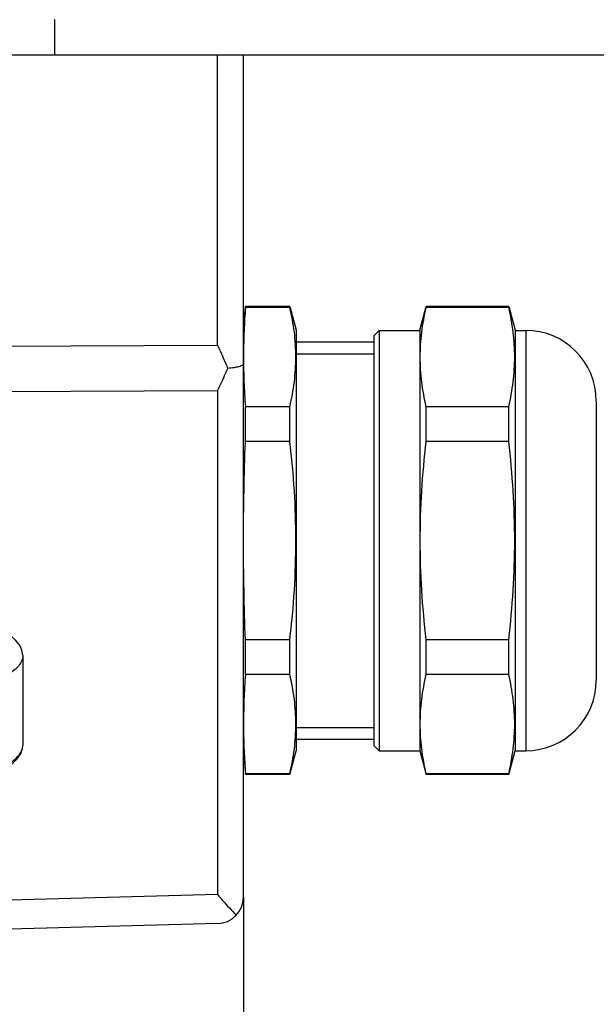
# Model space of a CAD drawing. Header units: millimetres. Extents: x 0 to 420, y 0 to 297.
# Tile 107 of 140: x 299 to 308, y 168 to 185. Entities that reach past the tile are written whole.
import ezdxf

# ---------------------------------------------------------------- set-up
doc = ezdxf.new("R2010")
doc.units = ezdxf.units.MM
doc.header["$LTSCALE"] = 23.1
doc.layers.get('0').update_dxf_attribs({"linetype": 'CONTINUOUS'})
doc.layers.add('02___PRT_ALL_AXES', color=7, linetype='CONTINUOUS')
doc.layers.add('DIM_PILOTEES', color=7, linetype='CONTINUOUS')
doc.styles.get("Standard").update_dxf_attribs({"font": 'txt', "width": 0.7})
doc.dimstyles.new('DIMSTYLE_2', dxfattribs={"dimtxt": 2.5, "dimasz": 3.5, "dimexe": 2, "dimexo": 0, "dimtad": 1, "dimlfac": 3.333333, "dimdsep": 46, "dimtxsty": 'Standard', "dimblk": '_FILLED', "dimblk1": '_FILLED', "dimblk2": '_FILLED', "dimcen": 0.09, "dimazin": 2, "dimtp": 0.5, "dimtm": 0.5, "dimtfac": 1, "dimtofl": 0, "dimtmove": 0, "dimatfit": 3, "dimldrblk": '_FILLED', "dimfxl": 0, "dimtolj": 1, "dimarcsym": 0})
doc.dimstyles.new('DIMSTYLE_5', dxfattribs={"dimtxt": 2.5, "dimasz": 3.5, "dimexe": 2, "dimexo": 0, "dimtad": 1, "dimlfac": 3.333333, "dimdsep": 46, "dimtxsty": 'Standard', "dimblk": '_FILLED', "dimblk1": '_FILLED', "dimblk2": '_FILLED', "dimcen": 0.09, "dimazin": 2, "dimtp": 0.3, "dimtm": 0.3, "dimtfac": 1, "dimtofl": 0, "dimtmove": 0, "dimatfit": 3, "dimldrblk": '_FILLED', "dimfxl": 0, "dimtolj": 1, "dimarcsym": 0})

# ---------------------------------------------------------------- blocks, each defined once
blk = doc.blocks.new('_FILLED')
at = {"color": 0, "linetype": 'ByBlock'}
blk.add_solid([(0, 0), (-1, 0.1429), (-1, -0.1429)], dxfattribs=at)
blk = doc.blocks.new('*D14')
at = {"layer": 'DIM_PILOTEES', "color": 2, "linetype": 'Continuous'}
for p, q in [((279.556, 179.25), (279.556, 110.007)), ((353.484, 165.324), (353.484, 110.007)), ((279.556, 112.007), (316.52, 112.007)), ((353.484, 112.007), (316.52, 112.007))]:
    blk.add_line(p, q, dxfattribs=at)
at = {"layer": 'DIM_PILOTEES', "color": 2, "linetype": 'Continuous', "xscale": 3.5, "yscale": 3.5, "zscale": 3.5, "rotation": 180}
blk.add_blockref('_FILLED', (279.556, 112.007), dxfattribs=at)
at = {"layer": 'DIM_PILOTEES', "color": 2, "linetype": 'Continuous', "xscale": 3.5, "yscale": 3.5, "zscale": 3.5}
blk.add_blockref('_FILLED', (353.484, 112.007), dxfattribs=at)
at = {"layer": 'DIM_PILOTEES', "color": 2, "linetype": 'Continuous', "insert": (318.597, 115.132), "char_height": 2.5, "width": 16.60714, "attachment_point": 2, "line_spacing_factor": 0.9}
blk.add_mtext('{\\ftxt;\\W0.0001;\\H0.0001;\\~}{\\ftxt;\\W4.4285714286;\\H2.5; }{\\ftxt;\\W0.0001;\\H0.0001;\\~}', dxfattribs=at)
blk = doc.blocks.new('*D15')
at = {"layer": 'DIM_PILOTEES', "color": 2, "linetype": 'Continuous'}
for p, q in [((279.556, 176.561), (279.556, 119.722)), ((313.516, 134.887), (313.516, 119.722)), ((279.556, 121.722), (296.536, 121.722)), ((313.516, 121.722), (296.536, 121.722))]:
    blk.add_line(p, q, dxfattribs=at)
at = {"layer": 'DIM_PILOTEES', "color": 2, "linetype": 'Continuous', "xscale": 3.5, "yscale": 3.5, "zscale": 3.5, "rotation": 180}
blk.add_blockref('_FILLED', (279.556, 121.722), dxfattribs=at)
at = {"layer": 'DIM_PILOTEES', "color": 2, "linetype": 'Continuous', "xscale": 3.5, "yscale": 3.5, "zscale": 3.5}
blk.add_blockref('_FILLED', (313.516, 121.722), dxfattribs=at)
at = {"layer": 'DIM_PILOTEES', "color": 2, "linetype": 'Continuous', "insert": (296.536, 124.847), "char_height": 2.5, "width": 12.05357, "attachment_point": 2, "line_spacing_factor": 0.9}
blk.add_mtext('{\\ftxt;\\W0.0001;\\H0.0001;\\~}{\\ftxt;\\W3.2142857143;\\H2.5; }{\\ftxt;\\W0.0001;\\H0.0001;\\~}', dxfattribs=at)
blk = doc.blocks.new('*D16')
at = {"layer": 'DIM_PILOTEES', "color": 2, "linetype": 'Continuous'}
for p, q in [((279.556, 179.25), (279.556, 148.705)), ((302.356, 169.93), (302.356, 148.705)), ((279.556, 150.705), (290.956, 150.705)), ((302.356, 150.705), (290.956, 150.705))]:
    blk.add_line(p, q, dxfattribs=at)
at = {"layer": 'DIM_PILOTEES', "color": 2, "linetype": 'Continuous', "xscale": 3.5, "yscale": 3.5, "zscale": 3.5, "rotation": 180}
blk.add_blockref('_FILLED', (279.556, 150.705), dxfattribs=at)
at = {"layer": 'DIM_PILOTEES', "color": 2, "linetype": 'Continuous', "xscale": 3.5, "yscale": 3.5, "zscale": 3.5}
blk.add_blockref('_FILLED', (302.356, 150.705), dxfattribs=at)
at = {"layer": 'DIM_PILOTEES', "color": 2, "linetype": 'Continuous', "insert": (291.554, 153.83), "char_height": 2.5, "width": 5.89286, "attachment_point": 2, "line_spacing_factor": 0.9}
blk.add_mtext('{\\ftxt;\\W0.0001;\\H0.0001;\\~}{\\ftxt;\\W1.5714285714;\\H2.5; }{\\ftxt;\\W0.0001;\\H0.0001;\\~}', dxfattribs=at)
blk = doc.blocks.new('*D18')
at = {"layer": 'DIM_PILOTEES', "color": 2, "linetype": 'Continuous'}
for p, q in [((284.056, 169.013), (270.36, 169.013)), ((272.36, 169.013), (272.36, 151.5)), ((272.36, 133.987), (272.36, 151.5)), ((315.316, 133.987), (270.36, 133.987))]:
    blk.add_line(p, q, dxfattribs=at)
at = {"layer": 'DIM_PILOTEES', "color": 2, "linetype": 'Continuous', "xscale": 3.5, "yscale": 3.5, "zscale": 3.5}
for p, rotation in [((272.36, 169.013), 90), ((272.36, 133.987), 270)]:
    blk.add_blockref('_FILLED', p, dxfattribs=dict(at, rotation=rotation))
at = {"layer": 'DIM_PILOTEES', "color": 2, "linetype": 'Continuous', "insert": (269.235, 153.403), "char_height": 2.5, "width": 15, "attachment_point": 2, "rotation": 90, "line_spacing_factor": 0.9}
blk.add_mtext('{\\ftxt;\\W0.0001;\\H0.0001;\\~}{\\ftxt;\\W4.0;\\H2.5; }{\\ftxt;\\W0.0001;\\H0.0001;\\~}', dxfattribs=at)
blk = doc.blocks.new('*D19')
at = {"layer": 'DIM_PILOTEES', "color": 2, "linetype": 'Continuous'}
for p, q in [((284.778, 184.237), (259.472, 184.237)), ((261.472, 184.237), (261.472, 159.112)), ((261.472, 133.987), (261.472, 159.112)), ((315.316, 133.987), (259.472, 133.987))]:
    blk.add_line(p, q, dxfattribs=at)
at = {"layer": 'DIM_PILOTEES', "color": 2, "linetype": 'Continuous', "xscale": 3.5, "yscale": 3.5, "zscale": 3.5}
for p, rotation in [((261.472, 184.237), 90), ((261.472, 133.987), 270)]:
    blk.add_blockref('_FILLED', p, dxfattribs=dict(at, rotation=rotation))
at = {"layer": 'DIM_PILOTEES', "color": 2, "linetype": 'Continuous', "insert": (258.347, 160.95), "char_height": 2.5, "width": 12.85714, "attachment_point": 2, "rotation": 90, "line_spacing_factor": 0.9}
blk.add_mtext('{\\ftxt;\\W0.0001;\\H0.0001;\\~}{\\ftxt;\\W3.4285714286;\\H2.5; }{\\ftxt;\\W0.0001;\\H0.0001;\\~}', dxfattribs=at)

msp = doc.modelspace()

# ---------------------------------------------------------------- linework, layer by layer
at = {"color": 7, "linetype": 'Continuous'}
for p, q in [((299.1506, 184.237), (299.1506, 184.837)), ((284.3935, 184.237), (314.9897, 184.237)), ((301.9182, 179.3071), (301.9182, 184.237)), ((302.3564, 169.9296), (302.3564, 184.237)), ((302.3564, 179.559), (302.3917, 179.962)), ((303.1487, 179.962), (302.3917, 179.962)), ((302.3917, 179.9474), (302.3917, 179.962)), ((303.1487, 179.9474), (302.3917, 179.9474)), ((303.1487, 179.962), (303.2564, 179.5598)), ((303.1487, 179.9474), (303.1487, 179.962)), ((305.3564, 179.5598), (305.4642, 179.962)), ((306.8687, 179.962), (305.4642, 179.962)), ((305.4642, 179.9474), (305.4642, 179.962)), ((306.8687, 179.9474), (305.4642, 179.9474)), ((306.8687, 179.962), (306.9764, 179.5598)), ((306.8687, 179.9474), (306.8687, 179.962)), ((284.3564, 179.226), (301.9182, 179.3071)), ((302.3617, 179.3462), (302.3621, 179.3618)), ((302.3617, 179.3462), (302.3622, 179.3618)), ((302.3596, 178.9839), (302.3595, 178.9898)), ((302.3596, 178.9839), (302.3596, 178.9898)), ((284.3564, 178.4567), (301.9182, 178.5378)), ((301.9182, 178.5378), (301.9182, 169.973)), ((303.1487, 178.262), (302.3917, 178.262)), ((302.3917, 177.6724), (302.3917, 178.262)), ((303.1487, 177.6724), (303.1487, 178.262)), ((306.8687, 178.262), (305.4642, 178.262)), ((305.4642, 177.6724), (305.4642, 178.262)), ((306.8687, 177.6724), (306.8687, 178.262)), ((303.1487, 177.6724), (302.3917, 177.6724)), ((306.8687, 177.6724), (305.4642, 177.6724)), ((303.1487, 174.3016), (302.3917, 174.3016)), ((302.3917, 173.712), (302.3917, 174.3016)), ((303.1487, 173.712), (303.1487, 174.3016)), ((306.8687, 174.3016), (305.4642, 174.3016)), ((305.4642, 173.712), (305.4642, 174.3016)), ((306.8687, 173.712), (306.8687, 174.3016)), ((298.6064, 174.035), (298.6064, 172.5124)), ((303.1487, 173.712), (302.3917, 173.712)), ((306.8687, 173.712), (305.4642, 173.712)), ((302.3622, 172.6121), (302.3617, 172.6279)), ((302.3621, 172.6121), (302.3617, 172.6279)), ((298.6064, 172.5115), (298.6064, 172.5124)), ((302.3564, 172.4149), (302.3917, 172.012)), ((303.1487, 172.012), (303.2564, 172.4142)), ((305.3564, 172.4142), (305.4642, 172.012)), ((306.8687, 172.012), (306.9764, 172.4142)), ((303.1487, 172.0266), (302.3917, 172.0266)), ((302.3917, 172.012), (302.3917, 172.0266)), ((303.1487, 172.012), (302.3917, 172.012)), ((303.1487, 172.012), (303.1487, 172.0266)), ((306.8687, 172.0266), (305.4642, 172.0266)), ((305.4642, 172.012), (305.4642, 172.0266)), ((306.8687, 172.012), (305.4642, 172.012)), ((306.8687, 172.012), (306.8687, 172.0266)), ((301.9182, 169.973), (295.9931, 169.8179)), ((301.9182, 169.4797), (294.8583, 169.2948))]:
    msp.add_line(p, q, dxfattribs=at)
at = {"color": 2, "linetype": 'Continuous'}
for p, q in [((303.2564, 179.161), (304.5764, 179.161)), ((303.2564, 172.813), (304.5764, 172.813))]:
    msp.add_line(p, q, dxfattribs=at)
at = {"color": 7, "linetype": 'Continuous'}
for points in [[(298.6064, 174.035), (298.6046, 174.0683), (298.5853, 174.1471), (298.5454, 174.2238), (298.4852, 174.2972), (298.4045, 174.3671), (298.3045, 174.4324), (298.1881, 174.4919), (298.0561, 174.5459), (297.9106, 174.5939), (297.7529, 174.6358), (297.5844, 174.6716), (297.4069, 174.7009), (297.2222, 174.7236), (297.032, 174.7394), (296.8383, 174.7484), (296.6864, 174.7505)], [(297.5889, 171.8764), (297.7295, 171.9058), (297.902, 171.9507), (298.0656, 172.0048), (298.2128, 172.0667), (298.3389, 172.1353), (298.4413, 172.2093), (298.5188, 172.2873), (298.572, 172.3694), (298.601, 172.4552), (298.6064, 172.5115)]]:
    msp.add_lwpolyline(points, dxfattribs=at)
for centre, radius, start, end in [((314.8046, 179.0197), 12.4476, 175.72575, 177.5187), ((313.2816, 179.0906), 10.9229, 177.54465, 178.57724), ((312.7623, 179.1037), 10.4034, 178.66459, 179.68466), ((312.6708, 179.1047), 10.3119, 179.68722, 180.63829), ((313.0332, 179.1107), 10.6744, 180.68082, 182.27279), ((314.691, 179.1824), 12.3337, 182.30006, 184.27985), ((314.691, 172.7916), 12.3337, 175.72015, 177.69994), ((312.8958, 172.8674), 10.5369, 177.72051, 180.2961), ((312.7622, 172.8703), 10.4033, 180.31534, 181.33475), ((313.2816, 172.8833), 10.9229, 181.42276, 182.45535), ((314.8046, 172.9543), 12.4475, 182.4813, 184.27425), ((301.9064, 169.9296), 0.45, 271.5, 360)]:
    msp.add_arc(centre, radius, start, end, dxfattribs=at)
for points, knots in [([(303.1487, 178.262), (303.1802, 178.4008), (303.2309, 178.6801), (303.2582, 179.1047), (303.2309, 179.5292), (303.1802, 179.8085), (303.1487, 179.9474)], [0, 0, 0, 0, 0.2512595, 0.5, 0.7487405, 1, 1, 1, 1]), ([(305.4642, 178.262), (305.4327, 178.4008), (305.3819, 178.6801), (305.3547, 179.1047), (305.3819, 179.5292), (305.4327, 179.8085), (305.4642, 179.9474)], [0, 0, 0, 0, 0.2512595, 0.5, 0.7487405, 1, 1, 1, 1]), ([(306.8687, 178.262), (306.9002, 178.4008), (306.9509, 178.6801), (306.9782, 179.1047), (306.9509, 179.5292), (306.9002, 179.8085), (306.8687, 179.9474)], [0, 0, 0, 0, 0.2512595, 0.5, 0.7487405, 1, 1, 1, 1]), ([(301.9182, 179.3071), (301.9328, 179.2745), (301.9907, 179.145), (302.0479, 179.0152), (302.0892, 178.9173)], [0, 0, 0, 0, 0.2511404, 1, 1, 1, 1]), ([(302.0892, 178.9173), (302.126, 178.9202), (302.1916, 178.9272), (302.2668, 178.9408), (302.3135, 178.9555), (302.3388, 178.9663), (302.3564, 178.9801), (302.3564, 178.9898)], [0, 0, 0, 0, 0.3890454, 0.6947689, 0.8098224, 0.8979244, 1, 1, 1, 1]), ([(302.0892, 178.9173), (302.0756, 178.8849), (302.0208, 178.7574), (301.9627, 178.6314), (301.9182, 178.5378)], [0, 0, 0, 0, 0.2531933, 1, 1, 1, 1]), ([(303.1487, 174.3016), (303.1804, 174.5813), (303.2312, 175.1423), (303.2581, 175.987), (303.2312, 176.8316), (303.1804, 177.3927), (303.1487, 177.6724)], [0, 0, 0, 0, 0.2500039, 0.5, 0.7499961, 1, 1, 1, 1]), ([(305.4642, 174.3016), (305.4324, 174.5813), (305.3817, 175.1423), (305.3547, 175.987), (305.3817, 176.8316), (305.4324, 177.3927), (305.4642, 177.6724)], [0, 0, 0, 0, 0.2500039, 0.5, 0.7499961, 1, 1, 1, 1]), ([(306.8687, 174.3016), (306.9004, 174.5813), (306.9512, 175.1423), (306.9781, 175.987), (306.9512, 176.8316), (306.9004, 177.3927), (306.8687, 177.6724)], [0, 0, 0, 0, 0.2500039, 0.5, 0.7499961, 1, 1, 1, 1]), ([(298.6064, 174.0347), (298.6064, 174.0051), (298.5933, 173.9419), (298.5384, 173.8542), (298.4519, 173.7717), (298.2845, 173.6611), (298.0028, 173.5468), (297.7542, 173.4863), (297.6158, 173.4601)], [0, 0, 0, 0, 0.0733778, 0.1555941, 0.2526096, 0.3673073, 0.6510675, 1, 1, 1, 1]), ([(303.1487, 172.0266), (303.1802, 172.1654), (303.2309, 172.4448), (303.2582, 172.8693), (303.2309, 173.2938), (303.1802, 173.5731), (303.1487, 173.712)], [0, 0, 0, 0, 0.2512595, 0.5, 0.7487405, 1, 1, 1, 1]), ([(305.4642, 172.0266), (305.4327, 172.1654), (305.3819, 172.4448), (305.3547, 172.8693), (305.3819, 173.2938), (305.4327, 173.5731), (305.4642, 173.712)], [0, 0, 0, 0, 0.2512595, 0.5, 0.7487405, 1, 1, 1, 1]), ([(306.8687, 172.0266), (306.9002, 172.1654), (306.9509, 172.4448), (306.9782, 172.8693), (306.9509, 173.2938), (306.9002, 173.5731), (306.8687, 173.712)], [0, 0, 0, 0, 0.2512595, 0.5, 0.7487405, 1, 1, 1, 1]), ([(297.6158, 171.9378), (297.754, 171.9639), (298.0024, 172.0244), (298.2838, 172.1385), (298.4513, 172.2489), (298.5378, 172.3312), (298.5929, 172.4187), (298.6063, 172.4819), (298.6064, 172.5115)], [0, 0, 0, 0, 0.348772, 0.632514, 0.7472564, 0.8443392, 0.9266164, 1, 1, 1, 1]), ([(301.9182, 169.973), (301.9463, 169.9397), (302.0492, 169.8204), (302.1569, 169.7053), (302.2364, 169.6236)], [0, 0, 0, 0, 0.2763683, 1, 1, 1, 1])]:
    msp.add_open_spline(points, degree=3, knots=knots, dxfattribs=at)
msp.add_open_spline([(302.3917, 174.3016), (302.3709, 174.8631), (302.3469, 175.987), (302.3709, 177.1109), (302.3917, 177.6724)], degree=3, dxfattribs=at)
at = {"layer": '02___PRT_ALL_AXES', "color": 7, "linetype": 'Continuous'}
for p, q in [((303.2564, 179.5598), (303.2564, 172.4142)), ((304.5764, 179.467), (304.6664, 179.557)), ((304.6664, 179.557), (305.3564, 179.557)), ((304.6664, 179.557), (304.6664, 172.417)), ((305.3564, 179.5598), (305.3564, 172.4142)), ((306.9764, 179.5598), (306.9764, 172.4142)), ((306.9764, 179.557), (307.1564, 179.557)), ((307.1564, 179.557), (307.1564, 172.417)), ((303.2564, 179.362), (304.5764, 179.362)), ((304.5764, 179.467), (304.5764, 172.507)), ((308.3564, 178.357), (308.3564, 173.617)), ((303.2564, 172.612), (304.5764, 172.612)), ((304.5764, 172.507), (304.6664, 172.417)), ((304.6664, 172.417), (305.3564, 172.417)), ((306.9764, 172.417), (307.1564, 172.417))]:
    msp.add_line(p, q, dxfattribs=at)
for centre, start, end in [((307.1564, 178.357), 0, 90), ((307.1564, 173.617), 270, 360)]:
    msp.add_arc(centre, 1.2, start, end, dxfattribs=at)

# ---------------------------------------------------------------- dimensions: what is measured, and where the dimension line sits
at = {"layer": 'DIM_PILOTEES', "color": 2, "linetype": 'Continuous'}
for base, p2, text, dimstyle, picture, middle in [((261.4717, 184.237), (284.7776, 184.237), '{\\ftxt;\\W0.0001;\\H0.0001;\\~}{\\ftxt;\\W3.4285714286;\\H2.5; }{\\ftxt;\\W0.0001;\\H0.0001;\\~}', 'DIMSTYLE_2', '*D19', (261.4717, 160.593)), ((272.3604, 169.013), (284.0564, 169.013), '{\\ftxt;\\W0.0001;\\H0.0001;\\~}{\\ftxt;\\W4.0;\\H2.5; }{\\ftxt;\\W0.0001;\\H0.0001;\\~}', 'DIMSTYLE_5', '*D18', (272.3604, 153.0459))]:
    dim = msp.add_linear_dim(base=base, p1=(315.3164, 133.987), p2=p2, angle=90, text=text, dimstyle=dimstyle, dxfattribs=at)
    dim.commit()
    dim.dimension.update_dxf_attribs({"geometry": picture, "text_midpoint": middle, "dimtype": 160})
for base, p1, p2, text, dimstyle, picture, middle in [((353.4843, 112.0071), (279.5564, 179.2504), (353.4843, 165.3236), '{\\ftxt;\\W0.0001;\\H0.0001;\\~}{\\ftxt;\\W4.4285714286;\\H2.5; }{\\ftxt;\\W0.0001;\\H0.0001;\\~}', 'DIMSTYLE_2', '*D14', (318.2395, 112.0071)), ((302.3564, 150.7049), (279.5564, 179.2504), (302.3564, 169.9296), '{\\ftxt;\\W0.0001;\\H0.0001;\\~}{\\ftxt;\\W1.5714285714;\\H2.5; }{\\ftxt;\\W0.0001;\\H0.0001;\\~}', 'DIMSTYLE_5', '*D16', (291.1973, 150.7049)), ((313.5164, 121.7219), (279.5564, 176.5611), (313.5164, 134.887), '{\\ftxt;\\W0.0001;\\H0.0001;\\~}{\\ftxt;\\W3.2142857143;\\H2.5; }{\\ftxt;\\W0.0001;\\H0.0001;\\~}', 'DIMSTYLE_5', '*D15', (296.1793, 121.7219))]:
    dim = msp.add_linear_dim(base=base, p1=p1, p2=p2, text=text, dimstyle=dimstyle, dxfattribs=at)
    dim.commit()
    dim.dimension.update_dxf_attribs({"geometry": picture, "text_midpoint": middle, "dimtype": 160})

doc.saveas('drawing.dxf')
